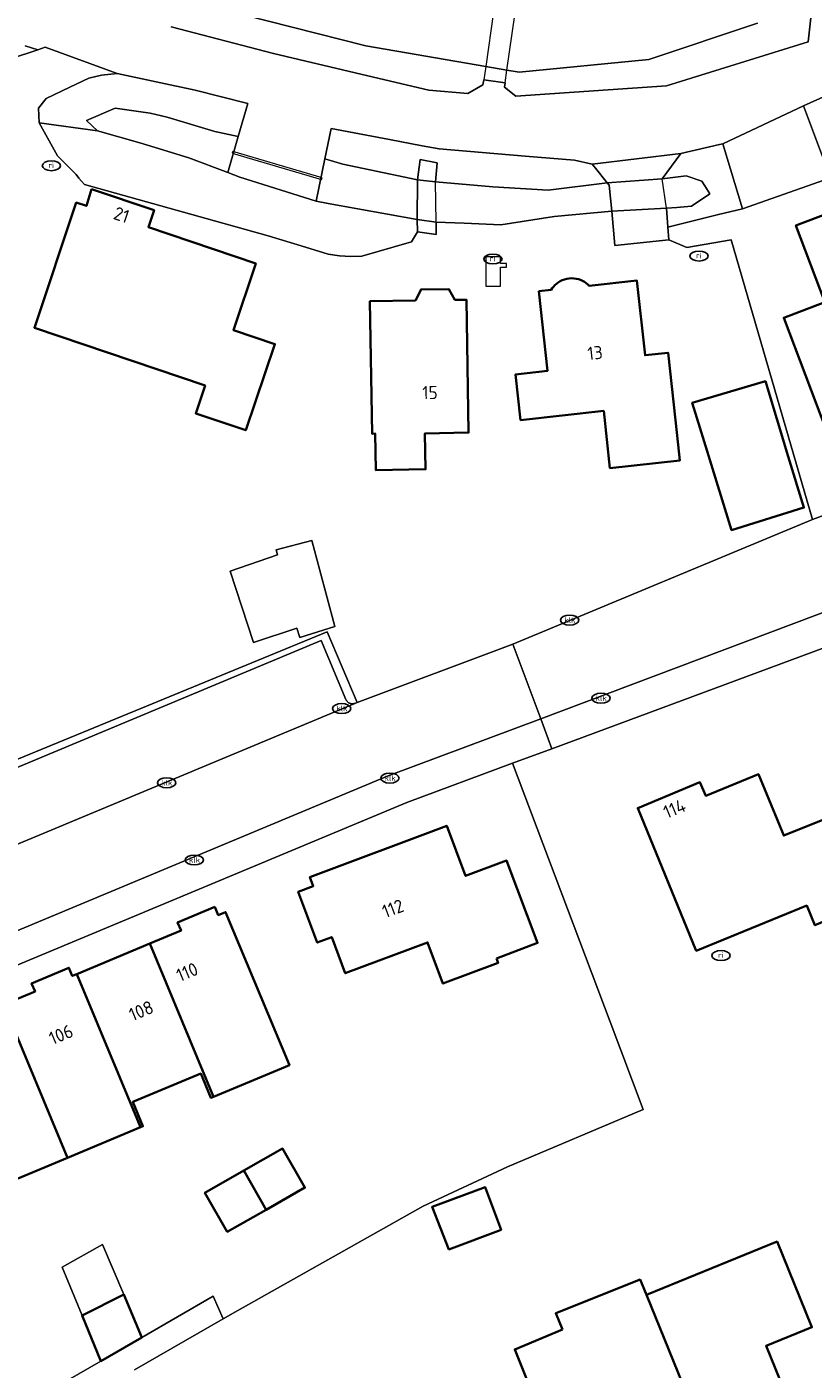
# Model space of a CAD drawing. Header units: metres. Extents: x 103671 to 105190, y 427150 to 429171.
# Tile 132 of 256: x 104649 to 104703, y 427318 to 427410. Entities that reach past the tile are written whole.
import ezdxf
from ezdxf.enums import TextEntityAlignment as Align

# ---------------------------------------------------------------- set-up
doc = ezdxf.new("R2010")
doc.units = ezdxf.units.M
for name, color, linetype, lineweight in [('B-WE-IE-MEUBILAIR-S', 253, 'Continuous', 25), ('B-WE-KL-WATER-S', 253, 'Continuous', 25), ('B-WE-KW-KUNSTWERK-GV', 253, 'Continuous', 18), ('B-WE-KW-KUNSTWERK_DEK-GV', 253, 'Continuous', 18), ('B-WE-KW-KUNSTWERK_DUIKER-GV', 253, 'Continuous', 18), ('B-WE-KW-KUNSTWERK_LANDHOOFD-GV', 253, 'Continuous', 18), ('B-WE-OG-BEBOUWING-GV', 253, 'Continuous', 35), ('B-WE-OG-BEBOUWING-T18', 7, 'Continuous', 18), ('B-WE-OG-BEBOUWING_OVERBOUWING-GV', 253, 'Continuous', 18), ('B-WE-OG-TERREIN_ERF-GV', 253, 'Continuous', 18), ('B-WE-OG-TERREIN_OEVER-GV', 253, 'Continuous', 18), ('B-WE-OG-WATER-GV', 253, 'Continuous', 18), ('B-WE-OG-WATER_SLOOT-GV', 253, 'Continuous', 18), ('B-WE-VH-GESLOTENVERHARDING-GV', 253, 'Continuous', 18), ('B-WE-VH-GESLOTENVERHARDING_ASFALT-GV', 253, 'Continuous', 18), ('B-WE-VH-ONVERHARD_ZAND-GV', 253, 'Continuous', 18), ('B-WE-VH-OPENVERHARDING-GV', 253, 'Continuous', 18), ('B-WE-VH-OPENVERHARDING_BETONELEMENT-GV', 253, 'Continuous', 18), ('B-WE-VH-OPENVERHARDING_BETONSTRAATSTEEN-GV', 253, 'Continuous', 18), ('B-WE-VH-OPENVERHARDING_STRAATBAKSTEEN-GV', 253, 'Continuous', 18), ('B-WE-VH-OPENVERHARDING_TEGEL-GV', 253, 'Continuous', 18)]:
    doc.layers.add(name, color=color, linetype=linetype, lineweight=lineweight)
doc.styles.add('NLCS-ISO', font='NLCS-ISO.ttf')
doc.styles.add('NLCS-ISO-M500-T18', font='NLCS-ISO.ttf', dxfattribs={"height": 0.9})

# ---------------------------------------------------------------- blocks, each defined once
blk = doc.blocks.new('SKL-WATER_POMP-SO')
at = {"color": 0, "linetype": 'ByBlock', "lineweight": 18}
blk.add_lwpolyline([(1, 1.09), (1, 2), (-1, 2), (-1, -2), (1, -2), (1, 0.57), (1.85, 0.57), (1.85, 1.09)], close=True, dxfattribs=at)
blk = doc.blocks.new('SIE-MEUBILAIR_PUT_RIOOLPUT-SO')
blk.add_ellipse((0, 0), major_axis=(1.25, 0), ratio=0.54)
at = {"style": 'NLCS-ISO'}
blk.add_text('ri', height=0.75, dxfattribs=at).set_placement((-0.04, 0.07), align=Align.MIDDLE_CENTER)
blk = doc.blocks.new('SIE-MEUBILAIR_PUT_KOLK-SO')
blk.add_ellipse((0, 0), major_axis=(1.25, 0), ratio=0.54)
at = {"style": 'NLCS-ISO'}
blk.add_text('klk', height=0.75, dxfattribs=at).set_placement((0.03, 0), align=Align.MIDDLE_CENTER)

msp = doc.modelspace()

# ---------------------------------------------------------------- linework, layer by layer
at = {"layer": 'B-WE-KW-KUNSTWERK-GV', "flags": 128}
msp.add_lwpolyline([(104681.59, 427405.823), (104681.717, 427406.693), (104682.263, 427410.437), (104682.374, 427411.201), (104680.913, 427411.454), (104680.803, 427410.669), (104680.278, 427406.94), (104680.15, 427406.028)], close=True, dxfattribs=at)
at = {"layer": 'B-WE-KW-KUNSTWERK_DEK-GV', "flags": 128}
for points in [[(104687.756, 427400.014), (104688.565, 427399.014), (104688.707, 427398.839), (104688.871, 427397.077), (104689.089, 427394.737), (104692.778, 427395.122), (104692.697, 427395.995), (104692.604, 427397.286), (104692.322, 427399.276), (104693.589, 427401.008), (104687.531, 427400.292)], [(104676.832, 427399.079), (104676.954, 427400.375), (104675.784, 427400.601), (104675.606, 427399.224), (104675.585, 427396.505), (104675.605, 427395.663), (104676.888, 427395.486), (104676.897, 427396.316)]]:
    msp.add_lwpolyline(points, close=True, dxfattribs=at)
at = {"layer": 'B-WE-KW-KUNSTWERK_DUIKER-GV', "flags": 128}
msp.add_lwpolyline([(104669.099, 427399.344), (104662.998, 427401.148), (104662.966, 427401.039), (104669.067, 427399.235)], close=True, dxfattribs=at)
at = {"layer": 'B-WE-KW-KUNSTWERK_LANDHOOFD-GV', "flags": 128}
for points in [[(104687.531, 427400.292), (104687.756, 427400.014), (104688.565, 427399.014), (104692.322, 427399.276), (104693.589, 427401.008)], [(104675.606, 427399.224), (104676.832, 427399.079), (104676.954, 427400.375), (104675.784, 427400.601)], [(104688.871, 427397.077), (104689.089, 427394.737), (104692.778, 427395.122), (104692.697, 427395.995), (104692.604, 427397.286)], [(104675.585, 427396.505), (104675.605, 427395.663), (104676.888, 427395.486), (104676.897, 427396.316)]]:
    msp.add_lwpolyline(points, close=True, dxfattribs=at)
at = {"layer": 'B-WE-OG-BEBOUWING-GV', "flags": 128}
for points in [[(104653.348, 427398.577), (104653.015, 427397.436), (104652.314, 427397.661), (104649.461, 427389.117), (104661.117, 427385.174), (104660.475, 427383.28), (104663.885, 427382.125), (104665.879, 427388.008), (104663.044, 427388.965), (104664.573, 427393.514), (104657.245, 427395.994), (104657.625, 427397.134)], [(104703.425, 427390.862), (104700.618, 427389.802), (104703.575, 427381.972), (104706.709, 427383.156), (104705.519, 427386.308), (104711.553, 427388.587), (104707.807, 427398.504), (104701.446, 427396.101)], [(104675.467, 427390.976), (104672.367, 427390.927), (104672.51, 427381.893), (104672.724, 427381.896), (104672.763, 427379.412), (104676.161, 427379.466), (104676.123, 427381.918), (104679.096, 427381.965), (104678.953, 427391.031), (104678.166, 427391.019), (104677.754, 427391.763), (104675.855, 427391.733)], [(104683.892, 427391.611), (104684.486, 427386.174), (104682.309, 427385.936), (104682.649, 427382.827), (104688.323, 427383.447), (104688.749, 427379.545), (104693.529, 427380.067), (104693.482, 427380.499), (104693.23, 427382.806), (104692.726, 427387.418), (104691.15, 427387.246), (104690.593, 427392.343), (104687.332, 427391.987), (104687.237, 427392.08), (104687.13, 427392.168), (104687.012, 427392.249), (104686.884, 427392.321), (104686.746, 427392.383), (104686.6, 427392.434), (104686.446, 427392.47), (104686.288, 427392.492), (104686.126, 427392.499), (104685.964, 427392.489), (104685.804, 427392.463), (104685.647, 427392.422), (104685.497, 427392.366), (104685.355, 427392.297), (104685.223, 427392.217), (104685.102, 427392.126), (104684.992, 427392.028), (104684.895, 427391.923), (104684.81, 427391.814), (104684.737, 427391.703)], [(104700.93, 427380.333), (104699.367, 427385.475), (104694.367, 427384.005), (104694.689, 427382.965), (104695.388, 427380.708), (104697.055, 427375.32), (104701.994, 427376.856)], [(104702.182, 427349.711), (104702.748, 427348.359), (104705.838, 427349.645), (104703.389, 427355.606), (104700.616, 427354.471), (104698.884, 427358.67), (104695.288, 427357.189), (104694.897, 427358.112), (104690.655, 427356.356), (104694.649, 427346.623)], [(104681.002, 427346.094), (104683.811, 427347.148), (104681.7, 427352.775), (104678.891, 427351.721), (104677.606, 427355.148), (104668.265, 427351.644), (104668.497, 427351.026), (104667.473, 427350.642), (104668.772, 427347.177), (104669.755, 427347.546), (104670.679, 427345.084), (104676.297, 427347.191), (104677.354, 427344.373), (104681.118, 427345.785)], [(104661.769, 427349.615), (104659.237, 427348.547), (104659.469, 427347.991), (104657.341, 427347.105), (104661.694, 427336.655), (104666.868, 427338.81), (104662.515, 427349.26), (104662.005, 427349.048)], [(104660.822, 427338.242), (104661.514, 427336.58), (104661.694, 427336.655), (104657.341, 427347.105), (104652.352, 427345.026), (104656.704, 427334.577), (104656.871, 427334.646), (104656.179, 427336.307)], [(104652.352, 427345.026), (104652.046, 427344.899), (104651.813, 427345.457), (104649.272, 427344.394), (104649.503, 427343.839), (104647.362, 427342.948), (104651.715, 427332.498), (104656.704, 427334.577)], [(104642.373, 427340.869), (104646.726, 427330.42), (104651.715, 427332.498), (104647.362, 427342.948)], [(104663.753, 427331.618), (104665.271, 427328.95), (104667.923, 427330.458), (104666.405, 427333.126)], [(104663.753, 427331.618), (104661.102, 427330.111), (104662.62, 427327.443), (104665.271, 427328.95)], [(104681.318, 427327.579), (104680.222, 427330.499), (104676.606, 427329.143), (104677.756, 427326.243)], [(104691.24, 427323.141), (104695.823, 427311.897), (104701.621, 427314.23), (104699.411, 427319.654), (104702.54, 427320.929), (104700.158, 427326.775)], [(104685.52, 427320.767), (104682.258, 427319.414), (104684.566, 427313.68), (104687.837, 427314.996), (104690.024, 427309.563), (104695.823, 427311.897), (104691.24, 427323.141), (104690.812, 427324.181), (104685.055, 427321.887)], [(104654.004, 427318.628), (104656.786, 427320.229), (104655.558, 427323.158), (104652.719, 427321.724)]]:
    msp.add_lwpolyline(points, close=True, dxfattribs=at)
at = {"layer": 'B-WE-OG-BEBOUWING_OVERBOUWING-GV', "flags": 128}
for points in [[(104666.061, 427373.622), (104662.821, 427372.504), (104664.425, 427367.649), (104667.378, 427368.624), (104667.584, 427367.998), (104669.961, 427368.74), (104668.403, 427374.607), (104665.971, 427373.961)], [(104651.348, 427325.025), (104652.719, 427321.724), (104655.558, 427323.158), (104654.11, 427326.569)]]:
    msp.add_lwpolyline(points, close=True, dxfattribs=at)
at = {"layer": 'B-WE-OG-TERREIN_ERF-GV', "flags": 128}
for points in [[(104642.711, 427357.397), (104669.436, 427368.378), (104671.495, 427363.557), (104682.12, 427367.545), (104702.579, 427376.044), (104697.031, 427395.116), (104694.01, 427394.606), (104692.778, 427395.122), (104689.089, 427394.737), (104688.871, 427397.077), (104684.952, 427396.71), (104681.3, 427396.138), (104678.806, 427396.252), (104676.897, 427396.316), (104676.888, 427395.486), (104675.605, 427395.663), (104675.193, 427394.977), (104671.822, 427394.013), (104671.053, 427393.989), (104670.285, 427394.034), (104669.525, 427394.147), (104667.668, 427394.704), (104665.407, 427395.382), (104652.885, 427398.905), (104652.679, 427399.112), (104652.49, 427399.336), (104652.321, 427399.575), (104651.033, 427400.859), (104649.774, 427403.1), (104649.729, 427404.1), (104650.253, 427404.754), (104651.889, 427405.532), (104653.178, 427406.14), (104654.037, 427406.354), (104655.1, 427406.458), (104650.198, 427408.275), (104649.7, 427408.088), (104647.819, 427407.462)], [(104710.81, 427316.024), (104724.489, 427321.715), (104724.509, 427321.723), (104731.87, 427324.787), (104744.608, 427330.089), (104744.626, 427330.096), (104748.322, 427331.594), (104749.34, 427332.006), (104742.333, 427350.956), (104732.299, 427378.02), (104684.774, 427360.4), (104682.106, 427359.411), (104688.763, 427341.763), (104691.02, 427335.778), (104681.766, 427331.867), (104675.992, 427329.182), (104663.347, 427322.069), (104662.353, 427321.5), (104656.303, 427318.034)], [(104647.362, 427342.948), (104649.503, 427343.839), (104649.272, 427344.394), (104651.813, 427345.457), (104652.046, 427344.899), (104652.352, 427345.026), (104657.341, 427347.105), (104659.469, 427347.991), (104659.237, 427348.547), (104661.769, 427349.615), (104662.005, 427349.048), (104662.515, 427349.26), (104666.868, 427338.81), (104661.694, 427336.655), (104661.514, 427336.58), (104660.822, 427338.242), (104656.179, 427336.307), (104656.871, 427334.646), (104656.704, 427334.577), (104651.715, 427332.498), (104646.726, 427330.42)]]:
    msp.add_lwpolyline(points, dxfattribs=at)
for points in [[(104653.015, 427397.436), (104653.348, 427398.577), (104657.625, 427397.134), (104657.245, 427395.994), (104664.573, 427393.514), (104663.044, 427388.965), (104665.879, 427388.008), (104663.885, 427382.125), (104660.475, 427383.28), (104661.117, 427385.174), (104649.461, 427389.117), (104652.314, 427397.661)], [(104675.467, 427390.976), (104675.855, 427391.733), (104677.754, 427391.763), (104678.166, 427391.019), (104678.953, 427391.031), (104679.096, 427381.965), (104676.123, 427381.918), (104676.161, 427379.466), (104672.763, 427379.412), (104672.724, 427381.896), (104672.51, 427381.893), (104672.367, 427390.927)], [(104684.486, 427386.174), (104683.892, 427391.611), (104684.737, 427391.703), (104684.81, 427391.814), (104684.895, 427391.923), (104684.992, 427392.028), (104685.102, 427392.126), (104685.223, 427392.217), (104685.355, 427392.297), (104685.497, 427392.366), (104685.647, 427392.422), (104685.804, 427392.463), (104685.964, 427392.489), (104686.126, 427392.499), (104686.288, 427392.492), (104686.446, 427392.47), (104686.6, 427392.434), (104686.746, 427392.383), (104686.884, 427392.321), (104687.012, 427392.249), (104687.13, 427392.168), (104687.237, 427392.08), (104687.332, 427391.987), (104690.593, 427392.343), (104691.15, 427387.246), (104692.726, 427387.418), (104693.23, 427382.806), (104693.482, 427380.499), (104693.529, 427380.067), (104688.749, 427379.545), (104688.323, 427383.447), (104682.649, 427382.827), (104682.309, 427385.936)], [(104699.367, 427385.475), (104700.93, 427380.333), (104701.994, 427376.856), (104697.055, 427375.32), (104695.388, 427380.708), (104694.689, 427382.965), (104694.367, 427384.005)], [(104667.584, 427367.998), (104667.378, 427368.624), (104664.425, 427367.649), (104662.821, 427372.504), (104666.061, 427373.622), (104665.971, 427373.961), (104668.403, 427374.607), (104669.961, 427368.74)], [(104688.763, 427341.763), (104682.106, 427359.411), (104674.882, 427356.732), (104630.537, 427338.242), (104638.244, 427319.812), (104641.64, 427311.514), (104654.004, 427318.628), (104652.719, 427321.724), (104651.348, 427325.025), (104654.11, 427326.569), (104655.558, 427323.158), (104656.786, 427320.229), (104661.673, 427323.041), (104662.353, 427321.5), (104663.347, 427322.069), (104675.992, 427329.182), (104681.766, 427331.867), (104691.02, 427335.778)], [(104702.748, 427348.359), (104702.182, 427349.711), (104694.649, 427346.623), (104690.655, 427356.356), (104694.897, 427358.112), (104695.288, 427357.189), (104698.884, 427358.67), (104700.616, 427354.471), (104703.389, 427355.606), (104705.838, 427349.645)], [(104668.497, 427351.026), (104668.265, 427351.644), (104677.606, 427355.148), (104678.891, 427351.721), (104681.7, 427352.775), (104683.811, 427347.148), (104681.002, 427346.094), (104681.118, 427345.785), (104677.354, 427344.373), (104676.297, 427347.191), (104670.679, 427345.084), (104669.755, 427347.546), (104668.772, 427347.177), (104667.473, 427350.642)], [(104662.62, 427327.443), (104661.102, 427330.111), (104663.753, 427331.618), (104666.405, 427333.126), (104667.923, 427330.458), (104665.271, 427328.95)], [(104680.222, 427330.499), (104681.318, 427327.579), (104677.756, 427326.243), (104676.606, 427329.143)], [(104695.823, 427311.897), (104690.024, 427309.563), (104687.837, 427314.996), (104684.566, 427313.68), (104682.258, 427319.414), (104685.52, 427320.767), (104685.055, 427321.887), (104690.812, 427324.181), (104691.24, 427323.141), (104700.158, 427326.775), (104702.54, 427320.929), (104699.411, 427319.654), (104701.621, 427314.23)]]:
    msp.add_lwpolyline(points, close=True, dxfattribs=at)
at = {"layer": 'B-WE-OG-TERREIN_OEVER-GV', "flags": 128}
for points in [[(104698.823, 427409.913), (104691.398, 427407.423), (104682.545, 427406.551), (104681.717, 427406.693), (104680.278, 427406.94), (104672.092, 427408.347), (104652.056, 427413.441)], [(104658.801, 427409.652), (104665.776, 427407.823), (104672.217, 427406.306), (104676.398, 427405.326), (104679.058, 427405.106), (104680.084, 427405.698), (104680.15, 427406.028), (104681.59, 427405.823), (104681.555, 427405.54), (104682.325, 427404.915), (104692.609, 427405.617), (104702.276, 427408.624), (104702.491, 427410.479)]]:
    msp.add_lwpolyline(points, dxfattribs=at)
for points in [[(104653.178, 427406.14), (104651.889, 427405.532), (104650.253, 427404.754), (104649.729, 427404.1), (104649.774, 427403.1), (104653.778, 427402.565), (104653.02, 427403.27), (104654.965, 427404.094), (104657.364, 427403.769), (104658.518, 427403.483), (104661.784, 427402.508), (104663.381, 427402.17), (104664.024, 427404.415), (104660.436, 427405.328), (104655.1, 427406.458), (104654.037, 427406.354)], [(104671.053, 427393.989), (104671.822, 427394.013), (104675.193, 427394.977), (104675.605, 427395.663), (104675.585, 427396.505), (104669.513, 427397.59), (104668.69, 427397.767), (104663.488, 427399.405), (104662.676, 427399.709), (104660.002, 427400.709), (104657.704, 427401.415), (104656.659, 427401.742), (104653.778, 427402.565), (104649.774, 427403.1), (104651.033, 427400.859), (104652.321, 427399.575), (104652.49, 427399.336), (104652.679, 427399.112), (104652.885, 427398.905), (104665.407, 427395.382), (104667.668, 427394.704), (104669.525, 427394.147), (104670.285, 427394.034)], [(104684.535, 427398.517), (104688.565, 427399.014), (104687.756, 427400.014), (104687.531, 427400.292), (104686.328, 427400.561), (104682.954, 427400.828), (104677.097, 427401.329), (104675.921, 427401.525), (104673.693, 427401.955), (104669.711, 427402.713), (104669.285, 427400.648), (104670.513, 427400.288), (104675.606, 427399.224), (104675.784, 427400.601), (104676.954, 427400.375), (104676.832, 427399.079), (104680.751, 427398.746)], [(104695.577, 427398.268), (104694.323, 427397.423), (104693.319, 427397.322), (104692.604, 427397.286), (104692.697, 427395.995), (104696.158, 427396.844), (104697.807, 427397.244), (104696.456, 427401.659), (104696.235, 427401.626), (104693.589, 427401.008), (104692.322, 427399.276), (104693.961, 427399.477), (104695.026, 427399.119), (104695.237, 427398.793)]]:
    msp.add_lwpolyline(points, close=True, dxfattribs=at)
at = {"layer": 'B-WE-OG-WATER-GV', "flags": 128}
for points in [[(104661.784, 427402.508), (104658.518, 427403.483), (104657.364, 427403.769), (104654.965, 427404.094), (104653.02, 427403.27), (104653.778, 427402.565), (104656.659, 427401.742), (104657.704, 427401.415), (104660.002, 427400.709), (104662.676, 427399.709), (104663.381, 427402.17)], [(104675.606, 427399.224), (104670.513, 427400.288), (104669.285, 427400.648), (104668.69, 427397.767), (104669.513, 427397.59), (104675.585, 427396.505)]]:
    msp.add_lwpolyline(points, close=True, dxfattribs=at)
at = {"layer": 'B-WE-OG-WATER_SLOOT-GV', "flags": 128}
msp.add_lwpolyline([(104652.056, 427413.441), (104672.092, 427408.347), (104680.278, 427406.94), (104681.717, 427406.693), (104682.545, 427406.551), (104691.398, 427407.423), (104698.823, 427409.913)], dxfattribs=at)
for points in [[(104688.565, 427399.014), (104684.535, 427398.517), (104680.751, 427398.746), (104676.832, 427399.079), (104675.606, 427399.224), (104675.585, 427396.505), (104676.897, 427396.316), (104678.806, 427396.252), (104681.3, 427396.138), (104684.952, 427396.71), (104688.871, 427397.077), (104688.707, 427398.839)], [(104688.565, 427399.014), (104688.707, 427398.839), (104688.871, 427397.077), (104692.604, 427397.286), (104693.319, 427397.322), (104694.323, 427397.423), (104695.577, 427398.268), (104695.237, 427398.793), (104695.026, 427399.119), (104693.961, 427399.477), (104692.322, 427399.276)]]:
    msp.add_lwpolyline(points, close=True, dxfattribs=at)
at = {"layer": 'B-WE-VH-GESLOTENVERHARDING-GV', "flags": 128}
msp.add_lwpolyline([(104701.959, 427404.252), (104696.456, 427401.659), (104697.807, 427397.244), (104703.808, 427399.349)], close=True, dxfattribs=at)
at = {"layer": 'B-WE-VH-GESLOTENVERHARDING_ASFALT-GV', "flags": 128}
for points in [[(104648.831, 427408.35), (104649.7, 427408.088), (104650.198, 427408.275), (104655.1, 427406.458), (104660.436, 427405.328), (104664.024, 427404.415), (104663.381, 427402.17), (104662.676, 427399.709), (104663.488, 427399.405), (104668.69, 427397.767), (104669.285, 427400.648), (104669.711, 427402.713), (104673.693, 427401.955), (104675.921, 427401.525), (104677.097, 427401.329), (104682.954, 427400.828), (104686.328, 427400.561), (104687.531, 427400.292), (104693.589, 427401.008), (104696.235, 427401.626), (104696.456, 427401.659), (104701.959, 427404.252), (104706.686, 427406.378), (104717.288, 427410.751)], [(104702.491, 427410.479), (104702.276, 427408.624), (104692.609, 427405.617), (104682.325, 427404.915), (104681.555, 427405.54), (104681.59, 427405.823), (104680.15, 427406.028), (104680.084, 427405.698), (104679.058, 427405.106), (104676.398, 427405.326), (104672.217, 427406.306), (104665.776, 427407.823), (104658.801, 427409.652)]]:
    msp.add_lwpolyline(points, dxfattribs=at)
at = {"layer": 'B-WE-VH-ONVERHARD_ZAND-GV', "flags": 128}
for points in [[(104697.031, 427395.116), (104702.579, 427376.044), (104729.522, 427385.975), (104730.55, 427386.875), (104730.84, 427387.854), (104730.859, 427388.994), (104723.338, 427408.847), (104722.661, 427409.707), (104721.771, 427410.364), (104720.804, 427410.853), (104719.798, 427411.09), (104718.548, 427411.069), (104717.288, 427410.751), (104706.686, 427406.378), (104701.959, 427404.252), (104703.808, 427399.349), (104697.807, 427397.244), (104696.158, 427396.844), (104692.697, 427395.995), (104692.778, 427395.122), (104694.01, 427394.606)], [(104706.709, 427383.156), (104703.575, 427381.972), (104700.618, 427389.802), (104703.425, 427390.862), (104701.446, 427396.101), (104707.807, 427398.504), (104711.553, 427388.587), (104705.519, 427386.308)]]:
    msp.add_lwpolyline(points, close=True, dxfattribs=at)
at = {"layer": 'B-WE-VH-OPENVERHARDING-GV', "flags": 128}
for points in [[(104722.661, 427409.707), (104723.338, 427408.847), (104730.859, 427388.994), (104730.84, 427387.854), (104730.55, 427386.875), (104729.522, 427385.975), (104702.579, 427376.044), (104682.12, 427367.545), (104684.036, 427362.44), (104730.766, 427380.049), (104739.003, 427383.13), (104735.789, 427391.193), (104735.324, 427392.356), (104735.029, 427393.15), (104732.425, 427400.18), (104728.931, 427409.463), (104728.72, 427410.222)], [(104643.577, 427357.166), (104669.047, 427367.776), (104670.73, 427363.748), (104670.745, 427363.719), (104670.762, 427363.69), (104670.782, 427363.662), (104670.804, 427363.635), (104670.828, 427363.609), (104670.854, 427363.584), (104670.883, 427363.562), (104670.913, 427363.541), (104670.945, 427363.523), (104670.979, 427363.507), (104671.013, 427363.494), (104671.049, 427363.483), (104671.085, 427363.475), (104671.121, 427363.47), (104671.157, 427363.468), (104671.192, 427363.468), (104671.227, 427363.471), (104671.261, 427363.476), (104671.294, 427363.484), (104671.325, 427363.493), (104671.495, 427363.557), (104669.436, 427368.378), (104642.711, 427357.397)], [(104644.97, 427352.51), (104671.325, 427363.493), (104671.294, 427363.484), (104671.261, 427363.476), (104671.227, 427363.471), (104671.192, 427363.468), (104671.157, 427363.468), (104671.121, 427363.47), (104671.085, 427363.475), (104671.049, 427363.483), (104671.013, 427363.494), (104670.979, 427363.507), (104670.945, 427363.523), (104670.913, 427363.541), (104670.883, 427363.562), (104670.854, 427363.584), (104670.828, 427363.609), (104670.804, 427363.635), (104670.782, 427363.662), (104670.762, 427363.69), (104670.745, 427363.719), (104670.73, 427363.748), (104669.047, 427367.776), (104643.577, 427357.166)], [(104630.537, 427338.242), (104674.882, 427356.732), (104682.106, 427359.411), (104684.774, 427360.4), (104684.036, 427362.44), (104673.609, 427358.544), (104631.63, 427341.042)]]:
    msp.add_lwpolyline(points, dxfattribs=at)
for points in [[(104675.784, 427400.601), (104675.606, 427399.224), (104675.585, 427396.505), (104675.605, 427395.663), (104676.888, 427395.486), (104676.897, 427396.316), (104676.832, 427399.079), (104676.954, 427400.375)], [(104671.495, 427363.557), (104671.325, 427363.493), (104644.97, 427352.51), (104629.528, 427346.109), (104631.63, 427341.042), (104673.609, 427358.544), (104684.036, 427362.44), (104682.12, 427367.545)]]:
    msp.add_lwpolyline(points, close=True, dxfattribs=at)
at = {"layer": 'B-WE-VH-OPENVERHARDING_BETONELEMENT-GV', "flags": 128}
msp.add_lwpolyline([(104682.263, 427410.437), (104682.374, 427411.201), (104680.913, 427411.454), (104680.803, 427410.669), (104680.278, 427406.94), (104680.15, 427406.028), (104681.59, 427405.823), (104681.717, 427406.693)], close=True, dxfattribs=at)
at = {"layer": 'B-WE-VH-OPENVERHARDING_BETONSTRAATSTEEN-GV', "flags": 128}
for points in [[(104647.819, 427407.462), (104649.7, 427408.088), (104648.831, 427408.35)], [(104730.766, 427380.049), (104684.036, 427362.44), (104684.774, 427360.4), (104732.299, 427378.02)]]:
    msp.add_lwpolyline(points, dxfattribs=at)
at = {"layer": 'B-WE-VH-OPENVERHARDING_STRAATBAKSTEEN-GV', "flags": 128}
msp.add_lwpolyline([(104688.565, 427399.014), (104688.707, 427398.839), (104688.871, 427397.077), (104689.089, 427394.737), (104692.778, 427395.122), (104692.697, 427395.995), (104692.604, 427397.286), (104692.322, 427399.276), (104693.589, 427401.008), (104687.531, 427400.292), (104687.756, 427400.014)], close=True, dxfattribs=at)
at = {"layer": 'B-WE-VH-OPENVERHARDING_TEGEL-GV', "flags": 128}
msp.add_lwpolyline([(104656.303, 427318.034), (104662.353, 427321.5), (104661.673, 427323.041), (104656.786, 427320.229), (104654.004, 427318.628), (104641.64, 427311.514), (104638.244, 427319.812), (104630.537, 427338.242), (104629.128, 427337.674), (104630.739, 427333.626), (104632.032, 427330.664), (104633.324, 427327.702), (104635.102, 427323.371), (104636.275, 427320.56), (104637.447, 427317.749)], dxfattribs=at)

# ---------------------------------------------------------------- block references
at = {"layer": 'B-WE-IE-MEUBILAIR-S', "xscale": 0.5, "yscale": 0.5, "zscale": 0.5}
for name, p in [('SIE-MEUBILAIR_PUT_RIOOLPUT-SO', (104650.622, 427400.175)), ('SIE-MEUBILAIR_PUT_RIOOLPUT-SO', (104680.759, 427393.809)), ('SIE-MEUBILAIR_PUT_RIOOLPUT-SO', (104694.837, 427394.013)), ('SIE-MEUBILAIR_PUT_KOLK-SO', (104686.007, 427369.174)), ('SIE-MEUBILAIR_PUT_KOLK-SO', (104688.135, 427363.849)), ('SIE-MEUBILAIR_PUT_KOLK-SO', (104670.441, 427363.145)), ('SIE-MEUBILAIR_PUT_KOLK-SO', (104673.728, 427358.393)), ('SIE-MEUBILAIR_PUT_KOLK-SO', (104658.482, 427358.076)), ('SIE-MEUBILAIR_PUT_KOLK-SO', (104660.383, 427352.81)), ('SIE-MEUBILAIR_PUT_RIOOLPUT-SO', (104696.339, 427346.29))]:
    msp.add_blockref(name, p, dxfattribs=at)
at = {"layer": 'B-WE-KL-WATER-S', "xscale": 0.5, "yscale": 0.5, "zscale": 0.5}
msp.add_blockref('SKL-WATER_POMP-SO', (104680.773, 427392.959), dxfattribs=at)

# ---------------------------------------------------------------- texts
at = {"layer": 'B-WE-OG-BEBOUWING-T18', "style": 'NLCS-ISO-M500-T18'}
for s, rotation, p in [('21', 341.4, (104655.41, 427396.826)), ('13', 6.2, (104687.739, 427387.408)), ('15', 0.9, (104676.466, 427384.701)), ('114', 22.5, (104693.159, 427356.31)), ('112', 20.6, (104673.935, 427349.499)), ('110', 22.6, (104659.887, 427345.166)), ('108', 22.6, (104656.752, 427342.526)), ('106', 22.7, (104651.276, 427340.896))]:
    msp.add_text(s, height=0.9, rotation=rotation, dxfattribs=at).set_placement(p, align=Align.MIDDLE)

doc.saveas('drawing.dxf')
